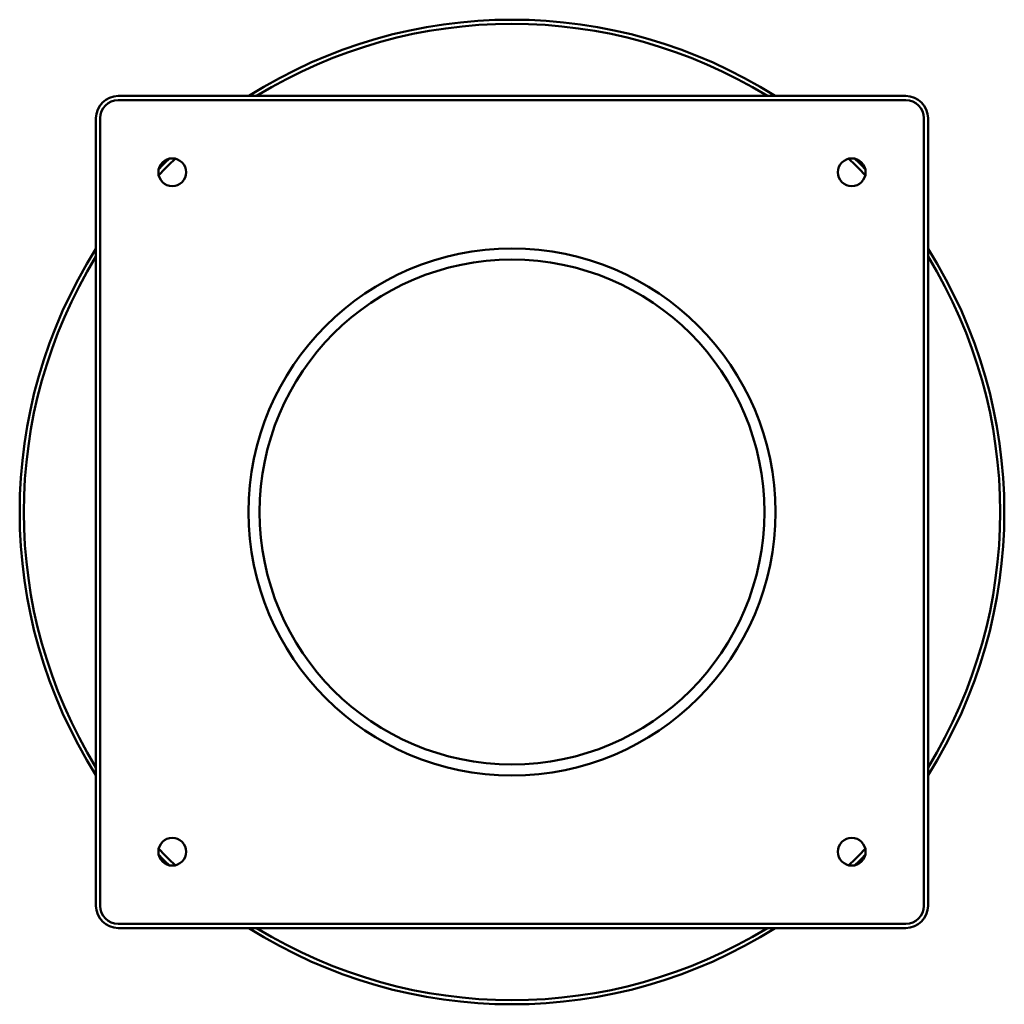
# Model space of a CAD drawing. Header units: millimetres. Extents: x 243 to 598, y 120 to 475.
import ezdxf

# ---------------------------------------------------------------- set-up
doc = ezdxf.new("R2010")
doc.units = ezdxf.units.MM
doc.header["$LTSCALE"] = 2
doc.layers.add('Widoczne (ISO)', color=7, linetype='Continuous', lineweight=50)

msp = doc.modelspace()

# ---------------------------------------------------------------- linework, layer by layer
at = {"layer": 'Widoczne (ISO)'}
for p, q in [((562, 447), (278, 447)), ((278, 445.5), (562, 445.5)), ((270, 439), (270, 155)), ((271.5, 155), (271.5, 439)), ((568.5, 439), (568.5, 155)), ((570, 155), (570, 439)), ((562, 148.5), (278, 148.5)), ((278, 147), (562, 147))]:
    msp.add_line(p, q, dxfattribs=at)
for centre, radius in [((297.5, 419.5), 5), ((542.5, 419.5), 5), ((420, 297), 94.98), ((420, 297), 90.98), ((297.5, 174.5), 5), ((542.5, 174.5), 5)]:
    msp.add_circle(centre, radius, dxfattribs=at)
for centre, radius, start, end in [((420, 297), 177.5, 57.6795, 122.3205), ((420, 297), 176, 58.4597, 121.5403), ((278, 439), 8, 90, 180), ((278, 439), 6.5, 90, 180), ((562, 439), 8, 0, 90), ((562, 439), 6.5, 0, 90), ((420, 297), 176, 133.6317, 136.3683), ((420, 297), 177.5, 134.1441, 135.8559), ((420, 297), 176, 43.6317, 46.3683), ((420, 297), 177.5, 44.1441, 45.8559), ((420, 297), 177.5, 147.6795, 212.3205), ((420, 297), 177.5, 327.6795, 32.3205), ((420, 297), 176, 148.4597, 211.5403), ((420, 297), 176, 328.4597, 31.5403), ((420, 297), 176, 223.6317, 226.3683), ((420, 297), 176, 313.6317, 316.3683), ((420, 297), 177.5, 224.1441, 225.8559), ((420, 297), 177.5, 314.1441, 315.8559), ((278, 155), 8, 180, 270), ((278, 155), 6.5, 180, 270), ((562, 155), 6.5, 270, 0), ((562, 155), 8, 270, 0), ((420, 297), 177.5, 237.6795, 302.3205), ((420, 297), 176, 238.4597, 301.5403)]:
    msp.add_arc(centre, radius, start, end, dxfattribs=at)

doc.saveas('drawing.dxf')
